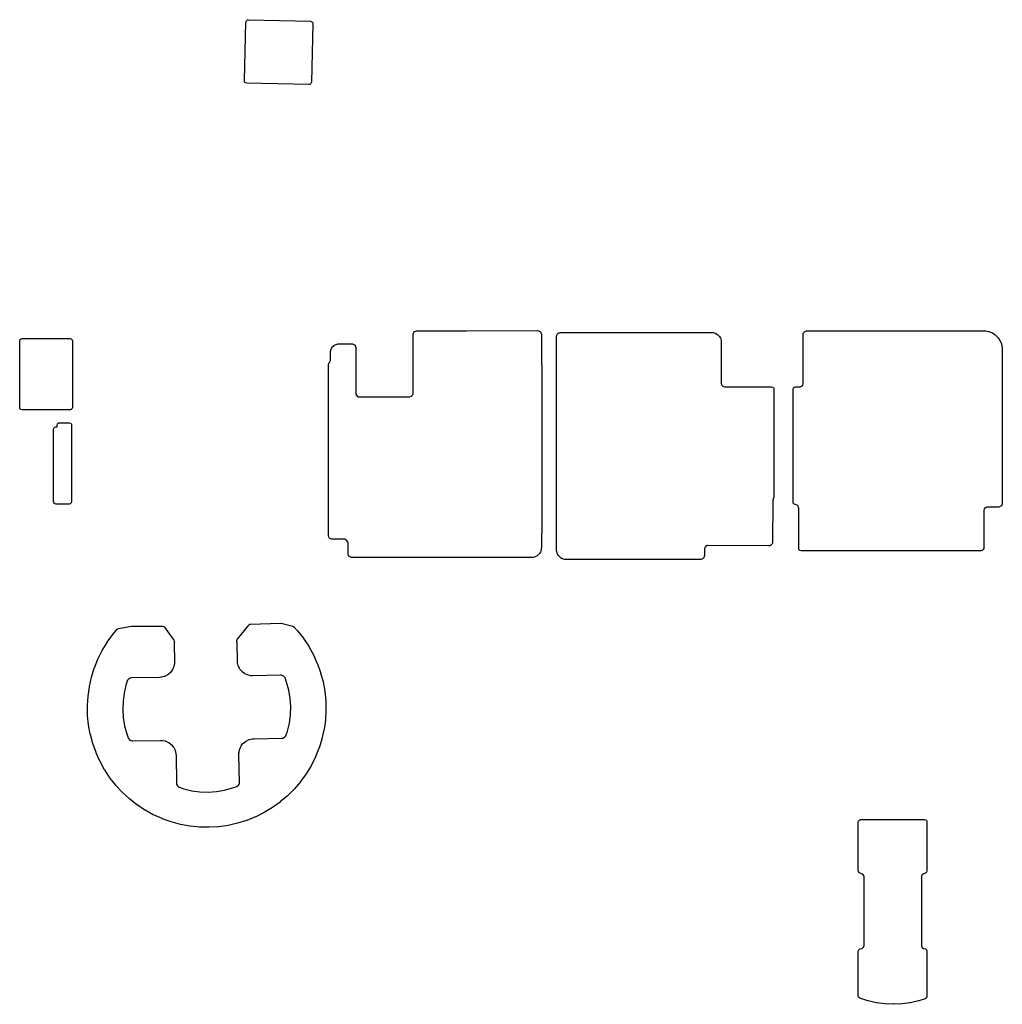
# Model space of a CAD drawing. Extents: x 135.3 to 186.8, y -116.1 to -64.5.
import ezdxf

# ---------------------------------------------------------------- set-up
doc = ezdxf.new("R2010")
doc.units = 0
doc.layers.add('BLACK', color=7, linetype='CONTINUOUS')

msp = doc.modelspace()

# ---------------------------------------------------------------- linework, layer by layer
at = {"layer": 'BLACK', "linetype": 'CONTINUOUS'}
for p, q in [((147.198178, -64.577101), (147.219956, -64.509527)), ((147.219956, -64.509527), (147.27481, -64.464455)), ((147.27481, -64.464455), (147.327433, -64.454442)), ((147.327433, -64.454442), (150.583757, -64.539697)), ((147.117744, -67.649233), (147.198178, -64.577101)), ((150.583757, -64.539697), (150.651331, -64.561475)), ((150.706416, -64.668952), (150.626087, -67.737036)), ((150.651331, -64.561475), (150.696403, -64.616329)), ((150.696403, -64.616329), (150.706416, -64.668952)), ((147.127818, -67.702), (147.117744, -67.649233)), ((147.172959, -67.756798), (147.127818, -67.702)), ((147.24056, -67.778492), (147.172959, -67.756798)), ((150.496989, -67.859699), (147.24056, -67.778492)), ((150.549455, -67.849682), (150.496989, -67.859699)), ((150.604309, -67.80461), (150.549455, -67.849682)), ((150.626087, -67.737036), (150.604309, -67.80461)), ((155.956999, -80.965603), (155.957252, -80.95762)), ((155.957024, -84.019492), (155.956999, -80.965603)), ((155.957252, -80.95762), (155.958467, -80.938479)), ((155.958467, -80.938479), (155.974902, -80.883797)), ((155.974902, -80.883797), (155.995733, -80.847459)), ((155.995733, -80.847459), (156.041376, -80.801393)), ((156.041376, -80.801393), (156.077522, -80.780227)), ((156.077522, -80.780227), (156.132043, -80.76329)), ((156.132043, -80.76329), (156.150684, -80.761933)), ((156.150684, -80.761933), (156.159645, -80.7616)), ((156.159645, -80.7616), (158.754678, -80.757755)), ((158.754678, -80.757755), (162.48067, -80.752232)), ((162.48067, -80.752232), (162.48597, -80.752336)), ((162.48597, -80.752336), (162.500472, -80.752925)), ((162.500472, -80.752925), (162.543457, -80.762363)), ((162.543457, -80.762363), (162.572609, -80.774403)), ((162.572609, -80.774403), (162.613554, -80.801713)), ((162.613554, -80.801713), (162.633933, -80.822068)), ((162.633933, -80.822068), (162.661292, -80.862981)), ((162.661292, -80.862981), (162.673366, -80.892118)), ((162.673366, -80.892118), (162.682854, -80.935097)), ((162.682854, -80.935097), (162.683548, -80.951719)), ((162.683658, -80.956993), (162.683442, -82.455961)), ((162.683548, -80.951719), (162.683658, -80.956993)), ((163.484364, -81.035636), (163.493851, -80.992696)), ((163.493851, -80.992696), (163.50591, -80.963595)), ((163.50591, -80.963595), (163.533234, -80.922717)), ((163.533234, -80.922717), (163.553575, -80.902384)), ((163.553575, -80.902384), (163.594454, -80.87508)), ((163.594454, -80.87508), (163.623554, -80.863032)), ((163.623554, -80.863032), (163.666506, -80.853558)), ((163.666506, -80.853558), (163.682125, -80.852907)), ((163.682125, -80.852907), (163.687371, -80.852798)), ((163.687371, -80.852798), (171.61274, -80.85273)), ((171.61274, -80.85273), (171.616655, -80.852791)), ((171.616655, -80.852791), (171.666364, -80.854336)), ((171.666364, -80.854336), (171.695503, -80.858688)), ((171.695503, -80.858688), (171.793301, -80.885274)), ((171.793301, -80.885274), (171.824039, -80.898202)), ((171.824039, -80.898202), (171.909718, -80.948502)), ((171.909718, -80.948502), (171.935989, -80.969042)), ((171.935989, -80.969042), (172.005474, -81.040059)), ((176.414744, -83.502004), (176.414898, -80.957)), ((176.414898, -80.957), (176.415154, -80.94898)), ((176.415154, -80.94898), (176.416377, -80.929823)), ((176.416377, -80.929823), (176.432857, -80.875102)), ((176.432857, -80.875102), (176.453748, -80.838725)), ((176.453748, -80.838725), (176.499505, -80.792649)), ((176.499505, -80.792649), (176.523036, -80.778917)), ((176.523036, -80.778917), (176.586543, -80.761742)), ((176.586543, -80.761742), (185.965846, -80.761742)), ((185.965846, -80.761742), (185.990431, -80.764164)), ((185.990431, -80.764164), (186.126731, -80.79128)), ((186.126731, -80.79128), (186.150369, -80.798451)), ((186.150369, -80.798451), (186.308994, -80.864163)), ((186.308994, -80.864163), (186.330779, -80.875809)), ((186.330779, -80.875809), (186.47353, -80.971204)), ((186.47353, -80.971204), (186.492625, -80.986877)), ((186.492625, -80.986877), (186.614021, -81.108293)), ((135.335442, -84.774984), (135.33592, -81.29163)), ((135.33592, -81.29163), (135.355931, -81.223512)), ((135.355931, -81.223512), (135.409593, -81.177026)), ((135.409593, -81.177026), (135.46192, -81.165647)), ((135.46192, -81.165647), (137.974, -81.165638)), ((137.974, -81.165638), (138.04212, -81.18564)), ((138.04212, -81.18564), (138.088613, -81.239295)), ((138.088613, -81.239295), (138.1, -81.291638)), ((138.1, -81.291638), (138.1, -84.775345)), ((151.760588, -81.57493), (151.844001, -81.512474)), ((151.844001, -81.512474), (151.879722, -81.493785)), ((151.879722, -81.493785), (151.980894, -81.460104)), ((151.980894, -81.460104), (152.015958, -81.453742)), ((152.015958, -81.453742), (152.068238, -81.451776)), ((152.068238, -81.451776), (152.072972, -81.451687)), ((152.072972, -81.451687), (152.607775, -81.451684)), ((152.607775, -81.451684), (152.754329, -81.451683)), ((152.754329, -81.451683), (152.75968, -81.451797)), ((152.75968, -81.451797), (152.774317, -81.452419)), ((152.774317, -81.452419), (152.817614, -81.462075)), ((152.817614, -81.462075), (152.846971, -81.474362)), ((152.846971, -81.474362), (152.888078, -81.50216)), ((152.888078, -81.50216), (152.908468, -81.522855)), ((152.908468, -81.522855), (152.935653, -81.564369)), ((163.483441, -82.461337), (163.483643, -81.055417)), ((163.483643, -81.055417), (163.483754, -81.05014)), ((163.483754, -81.05014), (163.484364, -81.035636)), ((172.005474, -81.040059), (172.025437, -81.066773)), ((172.025437, -81.066773), (172.073856, -81.153529)), ((172.073856, -81.153529), (172.08611, -81.18454)), ((172.08611, -81.18454), (172.110555, -81.282886)), ((172.110555, -81.282886), (172.114271, -81.31211)), ((172.114271, -81.31211), (172.114746, -81.363273)), ((172.114746, -81.363273), (172.114751, -81.364442)), ((172.114751, -81.364442), (172.114761, -83.501961)), ((186.614021, -81.108293), (186.629689, -81.127388)), ((186.629689, -81.127388), (186.725066, -81.270157)), ((186.725066, -81.270157), (186.736709, -81.291945)), ((186.736709, -81.291945), (186.802394, -81.450575)), ((186.802394, -81.450575), (186.809562, -81.474214)), ((186.809562, -81.474214), (186.843321, -81.644043)), ((151.620583, -81.918091), (151.62067, -81.863513)), ((151.620583, -81.918293), (151.620583, -81.918091)), ((151.620586, -82.297979), (151.620583, -81.918293)), ((151.62067, -81.863513), (151.625766, -81.828241)), ((151.625766, -81.828241), (151.655785, -81.725926)), ((151.655785, -81.725926), (151.673178, -81.689555)), ((151.673178, -81.689555), (151.732597, -81.603946)), ((151.732597, -81.603946), (151.760588, -81.57493)), ((152.935653, -81.564369), (152.947523, -81.593954)), ((152.947523, -81.593954), (152.956533, -81.637293)), ((152.956533, -81.637293), (152.956976, -81.652884)), ((152.956976, -81.652884), (152.957027, -81.656463)), ((152.957027, -81.656463), (152.957027, -84.025658)), ((186.843321, -81.644043), (186.845706, -81.665744)), ((186.845706, -81.665744), (186.847714, -81.754035)), ((186.847714, -81.754035), (186.847747, -81.756897)), ((186.847747, -81.756897), (186.847924, -89.001959)), ((151.52, -82.535796), (151.540002, -82.467675)), ((151.52, -91.517873), (151.52, -82.535796)), ((151.540002, -82.467675), (151.556217, -82.447394)), ((151.556217, -82.447394), (151.590027, -82.413055)), ((151.590027, -82.413055), (151.59003, -82.41305)), ((151.59003, -82.41305), (151.619693, -82.338245)), ((151.619693, -82.338245), (151.620586, -82.297979)), ((162.683442, -82.455961), (162.684151, -82.496099)), ((162.684151, -82.496099), (162.684151, -82.4961)), ((162.684151, -82.4961), (162.691354, -82.514528)), ((162.691354, -82.514528), (162.7, -82.560398)), ((162.7, -82.560398), (162.7, -91.352103)), ((163.476485, -82.538439), (163.47952, -82.51095)), ((163.476485, -91.384438), (163.476485, -82.538439)), ((163.47952, -82.51095), (163.481712, -82.50114)), ((163.481712, -82.50114), (163.483441, -82.461337)), ((172.114761, -83.501961), (172.116472, -83.541755)), ((172.116472, -83.541755), (172.147157, -83.615182)), ((176.382102, -83.615546), (176.412997, -83.54193)), ((176.412997, -83.54193), (176.412998, -83.541928)), ((176.412998, -83.541928), (176.414744, -83.502004)), ((152.957027, -84.025658), (152.961804, -84.07724)), ((152.961804, -84.07724), (153.015396, -84.165683)), ((155.9242, -84.133344), (155.955259, -84.05954)), ((155.955259, -84.059538), (155.957024, -84.019492)), ((155.955259, -84.05954), (155.955259, -84.059538)), ((172.147157, -83.615182), (172.203786, -83.671087)), ((172.203786, -83.671087), (172.20379, -83.671089)), ((172.20379, -83.671089), (172.277595, -83.700821)), ((172.277595, -83.700821), (172.277601, -83.700822)), ((172.277601, -83.700822), (172.317412, -83.702021)), ((172.317412, -83.702021), (174.750485, -83.702013)), ((174.750485, -83.702013), (174.818605, -83.722015)), ((174.818605, -83.722015), (174.865098, -83.77567)), ((174.865098, -83.77567), (174.876485, -83.828013)), ((174.876485, -83.828013), (174.876485, -89.476946)), ((175.876485, -83.828009), (175.896487, -83.759888)), ((175.876485, -89.747259), (175.876485, -83.828009)), ((175.896487, -83.759888), (175.950143, -83.713395)), ((175.950143, -83.713395), (176.002485, -83.702009)), ((176.002485, -83.702009), (176.211016, -83.702009)), ((176.211016, -83.702009), (176.250954, -83.701003)), ((176.250954, -83.701003), (176.325131, -83.671474)), ((176.325131, -83.671474), (176.3821, -83.615549)), ((176.3821, -83.615549), (176.382102, -83.615546)), ((153.015396, -84.165683), (153.105496, -84.216437)), ((153.105496, -84.216437), (153.105494, -84.216437)), ((153.105494, -84.216437), (153.157195, -84.219571)), ((153.157195, -84.219571), (153.157216, -84.219572)), ((153.157216, -84.219572), (155.752383, -84.219572)), ((155.752383, -84.219572), (155.792449, -84.218713)), ((155.792449, -84.218713), (155.792454, -84.218712)), ((155.792454, -84.218712), (155.866939, -84.189326)), ((155.866939, -84.189326), (155.9242, -84.133344)), ((135.346821, -84.827328), (135.335442, -84.774984)), ((135.393307, -84.88099), (135.346821, -84.827328)), ((135.461425, -84.901001), (135.393307, -84.88099)), ((137.973983, -84.901345), (135.461425, -84.901001)), ((138.026342, -84.889959), (137.973983, -84.901345)), ((138.079998, -84.843466), (138.026342, -84.889959)), ((138.1, -84.775345), (138.079998, -84.843466)), ((137.299186, -85.708204), (137.319188, -85.640083)), ((137.319188, -85.640083), (137.372843, -85.59359)), ((137.372843, -85.59359), (137.425186, -85.582203)), ((137.425186, -85.582203), (137.934, -85.582201)), ((137.934, -85.582201), (138.00212, -85.602203)), ((138.00212, -85.602203), (138.048613, -85.655858)), ((138.048613, -85.655858), (138.06, -85.708201)), ((137.11, -85.928196), (137.130002, -85.860075)), ((137.11, -89.71616), (137.11, -85.928196)), ((137.130002, -85.860075), (137.183658, -85.813582)), ((137.183658, -85.813582), (137.236016, -85.802196)), ((137.236016, -85.802196), (137.299186, -85.802204)), ((137.299186, -85.802204), (137.299186, -85.708204)), ((138.06, -85.708201), (138.06, -89.716173)), ((186.847924, -89.001959), (186.847981, -89.799287)), ((137.121385, -89.7685), (137.11, -89.71616)), ((137.167877, -89.822157), (137.121385, -89.7685)), ((138.039998, -89.784294), (137.986342, -89.830787)), ((138.06, -89.716173), (138.039998, -89.784294)), ((174.812823, -89.667634), (174.805602, -91.83449)), ((174.816241, -89.615565), (174.812823, -89.66763)), ((174.812823, -89.66763), (174.812823, -89.667634)), ((174.859789, -89.539625), (174.816241, -89.615565)), ((174.876485, -89.476946), (174.859789, -89.539625)), ((175.885781, -89.794758), (175.876485, -89.747259)), ((175.929987, -89.850312), (175.885781, -89.794758)), ((186.847866, -89.804672), (186.847243, -89.819259)), ((186.847981, -89.799287), (186.847866, -89.804672)), ((137.235998, -89.84216), (137.167877, -89.822157)), ((137.933998, -89.842173), (137.235998, -89.84216)), ((137.986342, -89.830787), (137.933998, -89.842173)), ((175.99721, -89.873149), (175.929987, -89.850312)), ((176.013164, -89.873817), (175.99721, -89.873149)), ((176.086075, -89.904018), (176.013164, -89.873817)), ((176.086075, -89.904019), (176.086075, -89.904018)), ((176.141882, -89.959828), (176.086075, -89.904019)), ((176.172084, -90.032745), (176.141882, -89.959828)), ((176.173768, -90.072196), (176.172084, -90.032745)), ((176.173773, -92.165742), (176.173768, -90.072196)), ((185.873131, -90.162604), (185.871211, -90.201995)), ((185.871211, -90.201995), (185.871211, -92.165742)), ((185.873132, -90.162603), (185.873131, -90.162604)), ((185.903282, -90.089808), (185.873132, -90.162603)), ((185.903283, -90.089806), (185.903282, -90.089808)), ((185.958993, -90.034093), (185.903283, -90.089806)), ((185.958997, -90.03409), (185.958993, -90.034093)), ((186.031788, -90.003935), (185.958997, -90.03409)), ((186.031791, -90.003934), (186.031788, -90.003935)), ((186.07118, -90.002013), (186.031791, -90.003934)), ((186.644016, -90.001972), (186.07118, -90.002013)), ((186.648209, -90.001902), (186.644016, -90.001972)), ((186.663402, -90.001395), (186.648209, -90.001902)), ((186.706599, -89.99221), (186.663402, -90.001395)), ((186.735993, -89.980276), (186.706599, -89.99221)), ((186.777273, -89.953041), (186.735993, -89.980276)), ((186.797828, -89.932677), (186.777273, -89.953041)), ((186.825446, -89.891653), (186.797828, -89.932677)), ((186.837655, -89.862369), (186.825446, -89.891653)), ((186.847243, -89.819259), (186.837655, -89.862369)), ((162.7, -91.352103), (162.690282, -91.400627)), ((151.537397, -91.581758), (151.52, -91.517873)), ((151.552566, -91.607545), (151.537397, -91.581758)), ((151.59861, -91.653033), (151.552566, -91.607545)), ((151.634837, -91.673754), (151.59861, -91.653033)), ((151.689444, -91.69013), (151.634837, -91.673754)), ((151.708516, -91.691336), (151.689444, -91.69013)), ((151.716456, -91.691587), (151.708516, -91.691336)), ((152.386479, -91.691652), (151.716456, -91.691587)), ((152.398988, -91.696168), (152.386479, -91.691652)), ((152.40283, -91.696402), (152.398988, -91.696168)), ((152.493051, -91.747373), (152.40283, -91.696402)), ((152.546493, -91.836152), (152.493051, -91.747373)), ((152.551074, -91.887863), (152.546493, -91.836152)), ((162.683874, -91.41598), (162.682171, -91.455696)), ((162.682171, -91.455696), (162.682171, -92.140995)), ((162.690282, -91.400627), (162.683874, -91.41598)), ((163.479283, -91.410845), (163.476485, -91.384438)), ((163.480735, -91.41762), (163.479283, -91.410845)), ((163.482145, -91.457273), (163.480735, -91.41762)), ((163.482033, -92.243163), (163.482145, -91.457273)), ((174.804766, -91.854729), (174.794887, -91.898012)), ((174.805462, -91.840029), (174.804766, -91.854729)), ((174.805602, -91.83449), (174.805462, -91.840029)), ((152.55115, -92.436513), (152.551074, -91.887863)), ((162.637419, -92.350716), (162.587858, -92.435925)), ((162.650157, -92.320173), (162.637419, -92.350716)), ((162.676329, -92.223123), (162.650157, -92.320173)), ((162.680617, -92.194136), (162.676329, -92.223123)), ((162.682113, -92.144815), (162.680617, -92.194136)), ((162.682171, -92.140995), (162.682113, -92.144815)), ((163.482044, -92.244849), (163.482033, -92.243163)), ((163.482715, -92.295541), (163.482044, -92.244849)), ((163.486534, -92.324702), (163.482715, -92.295541)), ((163.511256, -92.422672), (163.486534, -92.324702)), ((171.236006, -92.170342), (171.234533, -92.210189)), ((171.234533, -92.210189), (171.23653, -92.522607)), ((171.266298, -92.096675), (171.236006, -92.170342)), ((171.322691, -92.040421), (171.266298, -92.096675)), ((171.396428, -92.010313), (171.322691, -92.04042)), ((171.322691, -92.04042), (171.322691, -92.040421)), ((171.396432, -92.010312), (171.396428, -92.010313)), ((171.436279, -92.008918), (171.396432, -92.010312)), ((174.598816, -92.036515), (171.436279, -92.008918)), ((174.602281, -92.036498), (174.598816, -92.036515)), ((174.618044, -92.036202), (174.602281, -92.036498)), ((174.661597, -92.027559), (174.618044, -92.036202)), ((174.691412, -92.015891), (174.661597, -92.027559)), ((174.733311, -91.988911), (174.691412, -92.015891)), ((174.754212, -91.968597), (174.733311, -91.988911)), ((174.782374, -91.927484), (174.754212, -91.968597)), ((174.794887, -91.898012), (174.782374, -91.927484)), ((176.185159, -92.218084), (176.173773, -92.165742)), ((176.231652, -92.27174), (176.185159, -92.218084)), ((176.299773, -92.291742), (176.231652, -92.27174)), ((185.745211, -92.291742), (176.299773, -92.291742)), ((185.797553, -92.280356), (185.745211, -92.291742)), ((185.851209, -92.233863), (185.797553, -92.280356)), ((185.871211, -92.165742), (185.851209, -92.233863)), ((152.551154, -92.43756), (152.55115, -92.436513)), ((152.551297, -92.454488), (152.551154, -92.43756)), ((152.559411, -92.497919), (152.551297, -92.454488)), ((152.570678, -92.527769), (152.559411, -92.497919)), ((152.596912, -92.569741), (152.570678, -92.527769)), ((152.616889, -92.590915), (152.596912, -92.569741)), ((152.657262, -92.619543), (152.616889, -92.590915)), ((152.686409, -92.632528), (152.657262, -92.619543)), ((152.729303, -92.643154), (152.686409, -92.632528)), ((152.742459, -92.644031), (152.729303, -92.643154)), ((152.750858, -92.64431), (152.742459, -92.644031)), ((162.175984, -92.642948), (152.750858, -92.64431)), ((162.178571, -92.642921), (162.175984, -92.642948)), ((162.228522, -92.641888), (162.178571, -92.642921)), ((162.257548, -92.63788), (162.228522, -92.641888)), ((162.354848, -92.612646), (162.257548, -92.63788)), ((162.385513, -92.600203), (162.354848, -92.612646)), ((162.471195, -92.551467), (162.385513, -92.600203)), ((162.497563, -92.53147), (162.471195, -92.551467)), ((162.567606, -92.4621), (162.497563, -92.53147)), ((162.587858, -92.435925), (162.567606, -92.4621)), ((163.523579, -92.453565), (163.511256, -92.422672)), ((163.572109, -92.539934), (163.523579, -92.453565)), ((163.592087, -92.566528), (163.572109, -92.539934)), ((163.661524, -92.637186), (163.592087, -92.566528)), ((163.687765, -92.657624), (163.661524, -92.637186)), ((163.77327, -92.70765), (163.687765, -92.657624)), ((163.803945, -92.720511), (163.77327, -92.70765)), ((163.901472, -92.746937), (163.803945, -92.720511)), ((163.930557, -92.751263), (163.901472, -92.746937)), ((163.958072, -92.752108), (163.930557, -92.751263)), ((163.96183, -92.752167), (163.958072, -92.752108)), ((164.629289, -92.752752), (163.96183, -92.752167)), ((164.629417, -92.752752), (164.629289, -92.752752)), ((171.006992, -92.751839), (164.629417, -92.752752)), ((171.011076, -92.751772), (171.006992, -92.751839)), ((171.031431, -92.751109), (171.011076, -92.751772)), ((171.074768, -92.741905), (171.031431, -92.751109)), ((171.113594, -92.726126), (171.074768, -92.741905)), ((171.155047, -92.698695), (171.113594, -92.726126)), ((171.182734, -92.671134), (171.155047, -92.698695)), ((171.210348, -92.629818), (171.182734, -92.671134)), ((171.226308, -92.591065), (171.210348, -92.629818)), ((171.235715, -92.547762), (171.226308, -92.591065)), ((171.236446, -92.528091), (171.235715, -92.547762)), ((171.23653, -92.522607), (171.236446, -92.528091)), ((140.218039, -96.680203), (140.448419, -96.409087)), ((140.448419, -96.409087), (140.507772, -96.370129)), ((140.507772, -96.370129), (140.523575, -96.366416)), ((140.523575, -96.366416), (141.205358, -96.251964)), ((141.205358, -96.251964), (141.226218, -96.250225)), ((141.226218, -96.250225), (142.822412, -96.250225)), ((142.822412, -96.250225), (142.890533, -96.270227)), ((142.890533, -96.270227), (142.923504, -96.301016)), ((142.923504, -96.301016), (143.424701, -96.974697)), ((146.74467, -96.945252), (147.339625, -96.186266)), ((147.339625, -96.186266), (147.397392, -96.144993)), ((147.397392, -96.144993), (147.434177, -96.138083)), ((147.434177, -96.138083), (149.001307, -96.080684)), ((149.001307, -96.080684), (149.038086, -96.084775)), ((149.038086, -96.084775), (149.653474, -96.247265)), ((149.653474, -96.247265), (149.713974, -96.283716)), ((149.713974, -96.283716), (149.900358, -96.486022)), ((149.900358, -96.486022), (149.906926, -96.493753)), ((149.906926, -96.493753), (150.210867, -96.882221)), ((139.923659, -97.088543), (140.211787, -96.688192)), ((140.211787, -96.688192), (140.218039, -96.680203)), ((143.424701, -96.974697), (143.449314, -97.04129)), ((146.719612, -97.001891), (146.74467, -96.945252)), ((146.726209, -97.057828), (146.719612, -97.001891)), ((150.210867, -96.882221), (150.216792, -96.890456)), ((150.216792, -96.890456), (150.488509, -97.302134)), ((139.438004, -97.969494), (139.658192, -97.528128)), ((139.658192, -97.528128), (139.663082, -97.51924)), ((139.663082, -97.51924), (139.918069, -97.097008)), ((139.918069, -97.097008), (139.923659, -97.088543)), ((143.430697, -97.121831), (143.429491, -97.171146)), ((143.429491, -97.171146), (143.4458, -98.105545)), ((143.440837, -97.096098), (143.430697, -97.121831)), ((143.449314, -97.04129), (143.440837, -97.096098)), ((146.724047, -97.058328), (146.726209, -97.057828)), ((146.726548, -97.06916), (146.724047, -97.058328)), ((146.729078, -97.118772), (146.726548, -97.06916)), ((146.745426, -98.05528), (146.729078, -97.118772)), ((150.488509, -97.302134), (150.493751, -97.310819)), ((150.493751, -97.310819), (150.731453, -97.742989)), ((139.249873, -98.436402), (139.433844, -97.978747)), ((139.433844, -97.978747), (139.438004, -97.969494)), ((146.745524, -98.058521), (146.745426, -98.05528)), ((146.748896, -98.136548), (146.745524, -98.058521)), ((150.731453, -97.742989), (150.735981, -97.752067)), ((150.735981, -97.752067), (150.938158, -98.201991)), ((139.099909, -98.916946), (139.246471, -98.445959)), ((139.246471, -98.445959), (139.249873, -98.436402)), ((143.327977, -98.551623), (143.235805, -98.673286)), ((143.342486, -98.527155), (143.327977, -98.551623)), ((143.405021, -98.387911), (143.342486, -98.527155)), ((143.413671, -98.360811), (143.405021, -98.387911)), ((143.443704, -98.20943), (143.413671, -98.360811)), ((143.446112, -98.18443), (143.443704, -98.20943)), ((143.4458, -98.105545), (143.445818, -98.107264)), ((143.445818, -98.107264), (143.446112, -98.18443)), ((146.752443, -98.161272), (146.748896, -98.136548)), ((146.789074, -98.309834), (146.752443, -98.161272)), ((146.798855, -98.336303), (146.789074, -98.309834)), ((146.866889, -98.471518), (146.798855, -98.336303)), ((146.882314, -98.495145), (146.866889, -98.471518)), ((146.978726, -98.611822), (146.882314, -98.495145)), ((150.938158, -98.201991), (150.94194, -98.211404)), ((150.94194, -98.211404), (151.107267, -98.676128)), ((138.989095, -99.407972), (139.097288, -98.926746)), ((139.097288, -98.926746), (139.099909, -98.916946)), ((140.991057, -99.078113), (140.972223, -99.125935)), ((141.059977, -99.002003), (140.991057, -99.078112)), ((140.991057, -99.078112), (140.991057, -99.078113)), ((141.059979, -99.002001), (141.059977, -99.002003)), ((141.153468, -98.959562), (141.059979, -99.002001)), ((141.153476, -98.95956), (141.153468, -98.959562)), ((141.204745, -98.9562), (141.153476, -98.95956)), ((142.658354, -98.930788), (141.204745, -98.9562)), ((142.661697, -98.930685), (142.658354, -98.930788)), ((142.737934, -98.927327), (142.661697, -98.930685)), ((142.762793, -98.923726), (142.737934, -98.927327)), ((142.912567, -98.886485), (142.762793, -98.923726)), ((142.93922, -98.876549), (142.912567, -98.886485)), ((143.075309, -98.80743), (142.93922, -98.876549)), ((143.099057, -98.791767), (143.075309, -98.80743)), ((143.216178, -98.693876), (143.099057, -98.791767)), ((143.235805, -98.673286), (143.216178, -98.693876)), ((146.999021, -98.631424), (146.978726, -98.611822)), ((147.11899, -98.723729), (146.999021, -98.631424)), ((147.143142, -98.738324), (147.11899, -98.723729)), ((147.280635, -98.80161), (147.143142, -98.738324)), ((147.307427, -98.810464), (147.280635, -98.80161)), ((147.45717, -98.841905), (147.307427, -98.810464)), ((147.482001, -98.84459), (147.45717, -98.841905)), ((147.557742, -98.845227), (147.482001, -98.84459)), ((147.561001, -98.845212), (147.557742, -98.845227)), ((149.010935, -98.819904), (147.561001, -98.845212)), ((149.063368, -98.820382), (149.010935, -98.819904)), ((149.063371, -98.820383), (149.063368, -98.820382)), ((149.160813, -98.858758), (149.063371, -98.820383)), ((149.234333, -98.933347), (149.160813, -98.858758)), ((149.236037, -98.937253), (149.234333, -98.933347)), ((149.24533, -98.954681), (149.236037, -98.937253)), ((149.245897, -98.955175), (149.24533, -98.954681)), ((149.329526, -99.184619), (149.245897, -98.955175)), ((151.107267, -98.676128), (151.110279, -98.685815)), ((151.110279, -98.685815), (151.237679, -99.162313)), ((138.91814, -99.906321), (138.98727, -99.41795)), ((138.98727, -99.41795), (138.989095, -99.407972)), ((140.905286, -99.331687), (140.807402, -99.753124)), ((140.905292, -99.331669), (140.905286, -99.331687)), ((140.972219, -99.125946), (140.905292, -99.331669)), ((140.972223, -99.125935), (140.972219, -99.125946)), ((149.32953, -99.184632), (149.329526, -99.184619)), ((149.442069, -99.602404), (149.32953, -99.184632)), ((149.442072, -99.602419), (149.442069, -99.602404)), ((149.513059, -100.029214), (149.442072, -99.602419)), ((151.237679, -99.162313), (151.239903, -99.172211)), ((151.239903, -99.172211), (151.328561, -99.657432)), ((138.887504, -100.408784), (138.917123, -99.916415)), ((138.917123, -99.916415), (138.91814, -99.906321)), ((140.807399, -99.753142), (140.751354, -100.182142)), ((140.807402, -99.753124), (140.807399, -99.753142)), ((149.513062, -100.029242), (149.513059, -100.029214)), ((149.541813, -100.460941), (149.513062, -100.029242)), ((151.328561, -99.657432), (151.329981, -99.667476)), ((151.329981, -99.667476), (151.379317, -100.158245)), ((138.887303, -100.418926), (138.887504, -100.408784)), ((138.897389, -100.912076), (138.887303, -100.418926)), ((140.751352, -100.182168), (140.737685, -100.614618)), ((140.737685, -100.614618), (140.766531, -101.046343)), ((140.751354, -100.182142), (140.751352, -100.182168)), ((149.52805, -100.893403), (149.541814, -100.460962)), ((149.541814, -100.460962), (149.541813, -100.460941)), ((151.379317, -100.158245), (151.379925, -100.168371)), ((151.379925, -100.168371), (151.38962, -100.661529)), ((138.898005, -100.922202), (138.897389, -100.912076)), ((138.947729, -101.41293), (138.898005, -100.922202)), ((140.766531, -101.046343), (140.837613, -101.473137)), ((149.471903, -101.322429), (149.52805, -100.893403)), ((151.389411, -100.671672), (151.359401, -101.164018)), ((151.38962, -100.661529), (151.389411, -100.671672)), ((138.949157, -101.422974), (138.947729, -101.41293)), ((139.038199, -101.908116), (138.949157, -101.422974)), ((140.837613, -101.473137), (140.950241, -101.890887)), ((149.373921, -101.743852), (149.471902, -101.322434)), ((149.471902, -101.322434), (149.471903, -101.322429)), ((151.287026, -101.672405), (151.178452, -102.153546)), ((151.288859, -101.662427), (151.287026, -101.672405)), ((151.358376, -101.17411), (151.288859, -101.662427)), ((151.359401, -101.164018), (151.358376, -101.17411)), ((139.04043, -101.918012), (139.038199, -101.908116)), ((139.168215, -102.394437), (139.04043, -101.918012)), ((140.950241, -101.890887), (141.007094, -102.046766)), ((141.007094, -102.046766), (141.007683, -102.055941)), ((141.007683, -102.055941), (141.044515, -102.140878)), ((141.044515, -102.140878), (141.11505, -102.214093)), ((147.337734, -102.198978), (147.364394, -102.189038)), ((147.364394, -102.189038), (147.514191, -102.151786)), ((147.514191, -102.151786), (147.539053, -102.148184)), ((147.539053, -102.148184), (147.615744, -102.144805)), ((147.615744, -102.144805), (147.619091, -102.144702)), ((147.619091, -102.144702), (149.077285, -102.119248)), ((149.077285, -102.119248), (149.128062, -102.115412)), ((149.128062, -102.115412), (149.128064, -102.115412)), ((149.128064, -102.115412), (149.220359, -102.072656)), ((149.220359, -102.072656), (149.220361, -102.072655)), ((149.220361, -102.072655), (149.288337, -101.996986)), ((149.288337, -101.996986), (149.294279, -101.987354)), ((149.294279, -101.987354), (149.294563, -101.987529)), ((149.294563, -101.987529), (149.373921, -101.743852)), ((151.175823, -102.163344), (151.028889, -102.634206)), ((151.178452, -102.153546), (151.175823, -102.163344)), ((139.171236, -102.404121), (139.168215, -102.394437)), ((139.336923, -102.868692), (139.171236, -102.404121)), ((141.11505, -102.214093), (141.115049, -102.214093)), ((141.115049, -102.214093), (141.20872, -102.253617)), ((141.20872, -102.253617), (141.259573, -102.255707)), ((141.259573, -102.255707), (142.715998, -102.230285)), ((142.715998, -102.230285), (142.719257, -102.23027)), ((142.719257, -102.23027), (142.794996, -102.230907)), ((142.794996, -102.230907), (142.819826, -102.233592)), ((142.819826, -102.233592), (142.969559, -102.265029)), ((142.969559, -102.265029), (142.996351, -102.273882)), ((142.996351, -102.273882), (143.13384, -102.337164)), ((143.13384, -102.337164), (143.157988, -102.351757)), ((143.157988, -102.351757), (143.277951, -102.444049)), ((143.277951, -102.444049), (143.298247, -102.463649)), ((143.298247, -102.463649), (143.394666, -102.580323)), ((143.394666, -102.580323), (143.410092, -102.603949)), ((143.410092, -102.603949), (143.478127, -102.739147)), ((146.863286, -102.714864), (146.871932, -102.687757)), ((146.871932, -102.687757), (146.934445, -102.548485)), ((146.934445, -102.548485), (146.948951, -102.524011)), ((146.948951, -102.524011), (147.041126, -102.402303)), ((147.041126, -102.402303), (147.060755, -102.381705)), ((147.060755, -102.381705), (147.177877, -102.28379)), ((147.177877, -102.28379), (147.201625, -102.268123)), ((147.201625, -102.268123), (147.337734, -102.198978)), ((151.02548, -102.64376), (150.841144, -103.101276)), ((151.028889, -102.634206), (151.02548, -102.64376)), ((139.340712, -102.878102), (139.336923, -102.868692)), ((139.543247, -103.327865), (139.340712, -102.878102)), ((143.478127, -102.739147), (143.487909, -102.765613)), ((143.487909, -102.765613), (143.524548, -102.914165)), ((143.524548, -102.914165), (143.528096, -102.938888)), ((143.528096, -102.938888), (143.531494, -103.01737)), ((143.531494, -103.01737), (143.531593, -103.020621)), ((143.531593, -103.020621), (143.55685, -104.467551)), ((146.830882, -102.891286), (146.833284, -102.86628)), ((146.831198, -102.968493), (146.830882, -102.891286)), ((146.831216, -102.970176), (146.831198, -102.968493)), ((146.857145, -104.455624), (146.831216, -102.970176)), ((146.833284, -102.86628), (146.863286, -102.714864)), ((150.836977, -103.110525), (150.616433, -103.551726)), ((150.841144, -103.101276), (150.836977, -103.110525)), ((139.547782, -103.33694), (139.543247, -103.327865)), ((139.785832, -103.768932), (139.547782, -103.33694)), ((150.611535, -103.56061), (150.356219, -103.98263)), ((150.616433, -103.551726), (150.611535, -103.56061)), ((139.791081, -103.777612), (139.785832, -103.768932)), ((140.063119, -104.189067), (139.791081, -103.777612)), ((140.06905, -104.197297), (140.063119, -104.189067)), ((140.3733, -104.585524), (140.06905, -104.197297)), ((150.350623, -103.991091), (150.062181, -104.39121)), ((150.356219, -103.98263), (150.350623, -103.991091)), ((140.379874, -104.593251), (140.3733, -104.585524)), ((140.714379, -104.955754), (140.379874, -104.593251)), ((143.55685, -104.467551), (143.559577, -104.51954)), ((143.559577, -104.51954), (143.559577, -104.519542)), ((143.559577, -104.519542), (143.601513, -104.614712)), ((143.601513, -104.614712), (143.601517, -104.614718)), ((143.601517, -104.614718), (143.678194, -104.684969)), ((143.678194, -104.684969), (143.678196, -104.68497)), ((143.678196, -104.68497), (143.680106, -104.685728)), ((143.680106, -104.685728), (143.682938, -104.687941)), ((143.682938, -104.687941), (143.687937, -104.691073)), ((143.687937, -104.691073), (143.687666, -104.691504)), ((143.687666, -104.691504), (143.932297, -104.771228)), ((143.932297, -104.771228), (144.353717, -104.869298)), ((146.073737, -104.839804), (146.491555, -104.727342)), ((146.491555, -104.727342), (146.721753, -104.643491)), ((146.721753, -104.643491), (146.723751, -104.641447)), ((146.723751, -104.641447), (146.735271, -104.635731)), ((146.735271, -104.635731), (146.741976, -104.63282)), ((146.741976, -104.63282), (146.815659, -104.561316)), ((146.815659, -104.561316), (146.854834, -104.466411)), ((146.854834, -104.466409), (146.854898, -104.464344)), ((146.854834, -104.466411), (146.854834, -104.466409)), ((146.854898, -104.464344), (146.855996, -104.460988)), ((146.855996, -104.460988), (146.857145, -104.455624)), ((150.055922, -104.399194), (149.736228, -104.77481)), ((150.062181, -104.39121), (150.055922, -104.399194)), ((140.721553, -104.962926), (140.714379, -104.955754)), ((141.084128, -105.29734), (140.721553, -104.962926)), ((144.353717, -104.869298), (144.782701, -104.925524)), ((144.782701, -104.925524), (144.782736, -104.925527)), ((144.782736, -104.925527), (145.215165, -104.939376)), ((145.215165, -104.939376), (145.215168, -104.939376)), ((145.215168, -104.939376), (145.646897, -104.91071)), ((145.646897, -104.91071), (146.073737, -104.839804)), ((149.373013, -105.137823), (148.997207, -105.457319)), ((149.380471, -105.130946), (149.373013, -105.137823)), ((149.729348, -104.782264), (149.380471, -105.130946)), ((149.736228, -104.77481), (149.729348, -104.782264)), ((141.091856, -105.303912), (141.084128, -105.29734)), ((141.480157, -105.60807), (141.091856, -105.303912)), ((141.488388, -105.613999), (141.480157, -105.60807)), ((141.899902, -105.885938), (141.488388, -105.613999)), ((148.580489, -105.757374), (148.158309, -106.012466)), ((148.588953, -105.751782), (148.580489, -105.757374)), ((148.989219, -105.463573), (148.588953, -105.751782)), ((148.997207, -105.457319), (148.989219, -105.463573)), ((141.908584, -105.891186), (141.899902, -105.885938)), ((142.340646, -106.129141), (141.908584, -105.891186)), ((142.349722, -106.133673), (142.340646, -106.129141)), ((142.799523, -106.336098), (142.349722, -106.133673)), ((147.698861, -106.24181), (147.241244, -106.42589)), ((147.708112, -106.237648), (147.698861, -106.24181)), ((148.149422, -106.017358), (147.708112, -106.237648)), ((148.158309, -106.012466), (148.149422, -106.017358)), ((142.808934, -106.339885), (142.799523, -106.336098)), ((143.273555, -106.505466), (142.808934, -106.339885)), ((143.28324, -106.508484), (143.273555, -106.505466)), ((143.759682, -106.636154), (143.28324, -106.508484)), ((143.769578, -106.638383), (143.759682, -106.636154)), ((144.254738, -106.72731), (143.769578, -106.638383)), ((144.264783, -106.728736), (144.254738, -106.72731)), ((144.755537, -106.778345), (144.264783, -106.728736)), ((144.765662, -106.778958), (144.755537, -106.778345)), ((145.258803, -106.788928), (144.765662, -106.778958)), ((145.268946, -106.788725), (145.258803, -106.788928)), ((145.761307, -106.758989), (145.268946, -106.788725)), ((145.7714, -106.75797), (145.761307, -106.758989)), ((146.259757, -106.688726), (145.7714, -106.75797)), ((146.269736, -106.686899), (146.259757, -106.688726)), ((146.750945, -106.57859), (146.269736, -106.686899)), ((146.760744, -106.575966), (146.750945, -106.57859)), ((147.231688, -106.429294), (146.760744, -106.575966)), ((147.241244, -106.42589), (147.231688, -106.429294)), ((179.297885, -106.507742), (179.317887, -106.439621)), ((179.297885, -109.075127), (179.297885, -106.507742)), ((179.317887, -106.439621), (179.371543, -106.393128)), ((179.371543, -106.393128), (179.423885, -106.381742)), ((179.423885, -106.381742), (182.771885, -106.381742)), ((182.771885, -106.381742), (182.840006, -106.401744)), ((182.840006, -106.401744), (182.886499, -106.4554)), ((182.886499, -106.4554), (182.897885, -106.507742)), ((182.897885, -106.507742), (182.897885, -109.07795)), ((179.30049, -109.100616), (179.297885, -109.075127)), ((179.333859, -109.163282), (179.30049, -109.100616)), ((179.395811, -109.19796), (179.333859, -109.163282)), ((179.491671, -109.219869), (179.395811, -109.19796)), ((179.56224, -109.276188), (179.49167, -109.219869)), ((179.49167, -109.219869), (179.491671, -109.219869)), ((179.601382, -109.357556), (179.56224, -109.276188)), ((179.602048, -109.360198), (179.601382, -109.357556)), ((179.603601, -109.372074), (179.602048, -109.360198)), ((179.603729, -112.947288), (179.603601, -109.372074)), ((182.603808, -109.402801), (182.603752, -112.961044)), ((182.603809, -109.402786), (182.603808, -109.402801)), ((182.605906, -109.357645), (182.603809, -109.402786)), ((182.605907, -109.357641), (182.605906, -109.357645)), ((182.645092, -109.276291), (182.605907, -109.357641)), ((182.645095, -109.276287), (182.645092, -109.276291)), ((182.715704, -109.219994), (182.645095, -109.276287)), ((182.799897, -109.200797), (182.715704, -109.219994)), ((182.824227, -109.192564), (182.799897, -109.200797)), ((182.877883, -109.146071), (182.824227, -109.192564)), ((182.897885, -109.07795), (182.877883, -109.146071)), ((179.564179, -113.077179), (179.602672, -112.993424)), ((179.602672, -112.993424), (179.602673, -112.993423)), ((179.602673, -112.993423), (179.603729, -112.947288)), ((182.603752, -112.961044), (182.603752, -112.96105)), ((182.603752, -112.96105), (182.608058, -113.005792)), ((182.608058, -113.005792), (182.650145, -113.085105)), ((179.297885, -113.280212), (179.317887, -113.212091)), ((179.297885, -115.630846), (179.297885, -113.280212)), ((179.317887, -113.212091), (179.371543, -113.165598)), ((179.371543, -113.165598), (179.395863, -113.157368)), ((179.395863, -113.157368), (179.492623, -113.135295)), ((179.492623, -113.135295), (179.492626, -113.135294)), ((179.492626, -113.135294), (179.564179, -113.077179)), ((182.650145, -113.085105), (182.722358, -113.138453)), ((182.722358, -113.138453), (182.722357, -113.138453)), ((182.722357, -113.138453), (182.795633, -113.152516)), ((182.795633, -113.152516), (182.858763, -113.184999)), ((182.858763, -113.184999), (182.89431, -113.246456)), ((182.89431, -113.246456), (182.897885, -113.276258)), ((182.897885, -113.276258), (182.897885, -115.65638)), ((179.298707, -115.645213), (179.297885, -115.630846)), ((179.326346, -115.710609), (179.298707, -115.645213)), ((179.384953, -115.75068), (179.326346, -115.710609)), ((179.800976, -115.885839), (179.384953, -115.75068)), ((179.811874, -115.888847), (179.800976, -115.885839)), ((180.238528, -115.986213), (179.811874, -115.888847)), ((180.249653, -115.988231), (180.238528, -115.986213)), ((180.683307, -116.046958), (180.249653, -115.988231)), ((180.694568, -116.047971), (180.683307, -116.046958)), ((181.131738, -116.067588), (180.694568, -116.047971)), ((181.143044, -116.067588), (181.131738, -116.067588)), ((181.580222, -116.047937), (181.143044, -116.067588)), ((181.591483, -116.046923), (181.580222, -116.047937)), ((182.025132, -115.988163), (181.591483, -116.046923)), ((182.036256, -115.986144), (182.025132, -115.988163)), ((182.462903, -115.888744), (182.036256, -115.986144)), ((182.473802, -115.885735), (182.462903, -115.888744)), ((182.810827, -115.776211), (182.473802, -115.885735)), ((182.824227, -115.770994), (182.810827, -115.776211)), ((182.877883, -115.724501), (182.824227, -115.770994)), ((182.897885, -115.65638), (182.877883, -115.724501))]:
    msp.add_line(p, q, dxfattribs=at)

doc.saveas('drawing.dxf')
